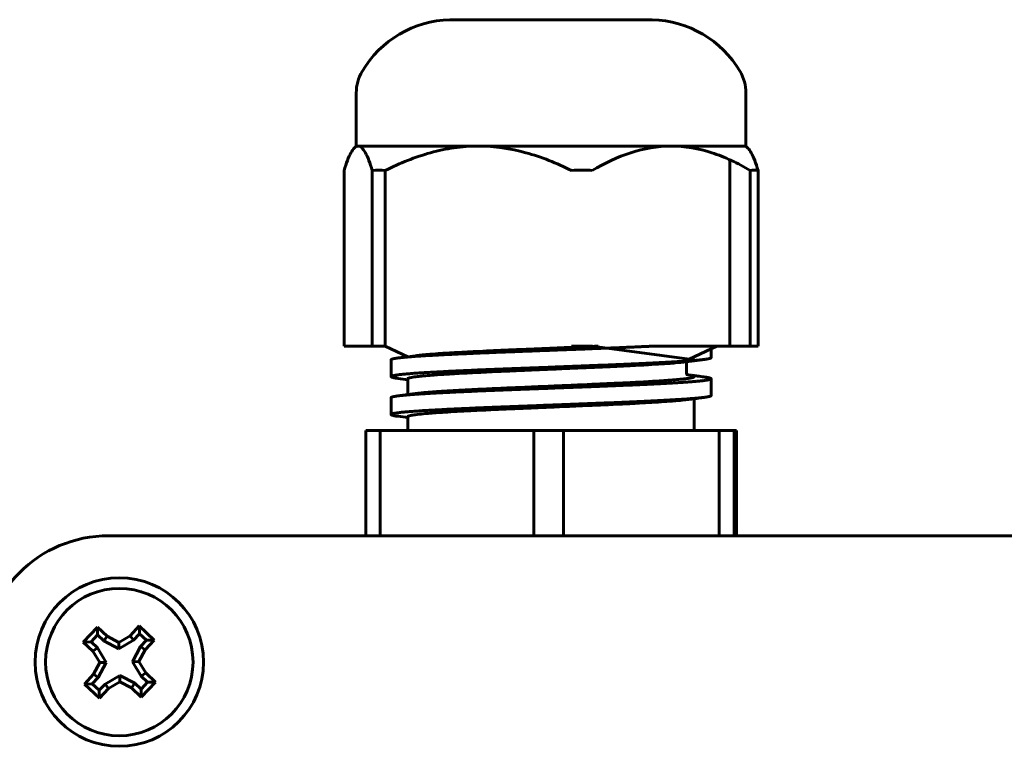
# Model space of a CAD drawing. Header units: millimetres. Extents: x -69 to 44, y -40 to 67.
# Tile 7 of 8: x -43 to 4, y 32 to 67. Entities that reach past the tile are written whole.
import ezdxf

# ---------------------------------------------------------------- set-up
doc = ezdxf.new("R2010")
doc.units = ezdxf.units.MM
doc.linetypes.add('K5LT_BASIC', pattern=[0])

msp = doc.modelspace()

# ---------------------------------------------------------------- linework, layer by layer
at = {"color": 150, "linetype": 'K5LT_BASIC', "lineweight": 60, "true_color": 0x0080ff}
for p, q in [((-22.118, 66.956), (-12.519, 66.956)), ((-12.519, 66.956), (-22.118, 66.956)), ((-14.359, 66.956), (-12.56, 66.956)), ((-26.569, 60.956), (-26.569, 63.483)), ((-8.069, 60.956), (-8.069, 63.483)), ((-26.569, 60.956), (-26.662, 60.863)), ((-26.569, 60.956), (-26.477, 60.956)), ((-26.477, 60.956), (-20.772, 60.956)), ((-20.772, 60.956), (-11.614, 60.956)), ((-11.614, 60.956), (-8.069, 60.956)), ((-8.069, 60.956), (-7.976, 60.863)), ((-8.829, 60.303), (-8.829, 51.456)), ((-27.147, 59.802), (-27.147, 51.456)), ((-25.807, 59.802), (-25.807, 51.456)), ((-25.191, 59.802), (-25.191, 51.456)), ((-7.865, 59.802), (-7.865, 51.456)), ((-7.491, 59.802), (-7.491, 51.456)), ((-7.49, 59.802), (-7.49, 51.456)), ((-27.147, 51.456), (-25.807, 51.456)), ((-25.191, 51.456), (-25.807, 51.456)), ((-25.191, 51.456), (-24.119, 50.955)), ((-15.363, 51.456), (-16.353, 51.456)), ((-15.363, 51.456), (-10.519, 50.81)), ((-9.446, 51.456), (-12.499, 51.456)), ((-9.446, 51.456), (-10.76, 50.842)), ((-9.719, 50.91), (-9.719, 51.456)), ((-9.446, 51.456), (-8.829, 51.456)), ((-7.49, 51.456), (-8.829, 51.456)), ((-7.491, 51.456), (-7.865, 51.456)), ((-24.119, 50.955), (-23.754, 51.004)), ((-24.919, 50.01), (-24.919, 50.81)), ((-24.589, 50.894), (-24.119, 50.955)), ((-10.884, 50.104), (-10.884, 50.749)), ((-24.119, 49.863), (-24.587, 49.924)), ((-24.119, 49.91), (-24.119, 49.863)), ((-24.119, 49.863), (-24.119, 49.155)), ((-9.719, 49.11), (-9.719, 49.91)), ((-24.589, 49.094), (-24.119, 49.155)), ((-24.119, 49.155), (-23.754, 49.204)), ((-24.919, 48.21), (-24.919, 49.01)), ((-10.519, 49.01), (-10.519, 47.456)), ((-24.119, 48.063), (-24.587, 48.124)), ((-24.119, 48.11), (-24.119, 48.063)), ((-24.119, 48.063), (-24.119, 47.456)), ((-25.432, 47.456), (-26.118, 47.456)), ((-26.118, 47.456), (-26.118, 42.456)), ((-25.432, 47.456), (-24.119, 47.456)), ((-25.432, 47.456), (-25.432, 42.456)), ((-24.119, 47.456), (-18.132, 47.456)), ((-18.132, 47.456), (-18.132, 42.456)), ((-16.732, 47.456), (-18.132, 47.456)), ((-16.732, 47.456), (-9.333, 47.456)), ((-16.732, 47.456), (-16.732, 42.456)), ((-9.333, 47.456), (-9.333, 42.456)), ((-8.619, 47.456), (-9.333, 47.456)), ((-8.619, 47.456), (-8.619, 42.456)), ((-8.619, 47.456), (-8.521, 47.456)), ((-8.521, 47.456), (-8.521, 42.456)), ((-38.319, 42.456), (13.681, 42.456)), ((-38.861, 38.116), (-39.535, 37.404)), ((-38.851, 37.742), (-38.861, 38.116)), ((-38.398, 37.678), (-38.861, 38.116)), ((-36.871, 38.172), (-37.309, 37.708)), ((-36.159, 37.498), (-36.871, 38.172)), ((-36.861, 37.798), (-36.871, 38.172)), ((-39.161, 37.415), (-39.535, 37.404)), ((-39.535, 37.404), (-39.071, 36.966)), ((-38.851, 37.742), (-39.161, 37.415)), ((-39.161, 37.415), (-38.863, 37.133)), ((-38.553, 37.461), (-38.851, 37.742)), ((-38.553, 37.461), (-38.398, 37.678)), ((-37.837, 37.086), (-38.553, 37.461)), ((-37.845, 37.389), (-38.398, 37.678)), ((-37.309, 37.708), (-37.845, 37.389)), ((-37.143, 37.5), (-37.837, 37.086)), ((-37.143, 37.5), (-37.309, 37.708)), ((-36.861, 37.798), (-37.143, 37.5)), ((-36.533, 37.488), (-36.861, 37.798)), ((-36.815, 37.19), (-36.533, 37.488)), ((-36.598, 37.035), (-36.159, 37.498)), ((-36.533, 37.488), (-36.159, 37.498)), ((-38.863, 37.133), (-39.071, 36.966)), ((-39.071, 36.966), (-38.752, 36.43)), ((-38.863, 37.133), (-38.449, 36.439)), ((-37.837, 37.086), (-37.845, 37.389)), ((-37.189, 36.474), (-36.815, 37.19)), ((-36.886, 36.482), (-36.598, 37.035)), ((-36.815, 37.19), (-36.598, 37.035)), ((-37.189, 36.474), (-36.886, 36.482)), ((-36.776, 35.78), (-37.189, 36.474)), ((-36.567, 35.946), (-36.886, 36.482)), ((-38.752, 36.43), (-39.041, 35.878)), ((-38.449, 36.439), (-38.824, 35.723)), ((-38.449, 36.439), (-38.752, 36.43)), ((-39.041, 35.878), (-39.479, 35.414)), ((-38.824, 35.723), (-39.105, 35.425)), ((-38.824, 35.723), (-39.041, 35.878)), ((-38.496, 35.413), (-37.802, 35.826)), ((-37.802, 35.826), (-37.086, 35.452)), ((-37.802, 35.826), (-37.793, 35.523)), ((-36.776, 35.78), (-36.567, 35.946)), ((-36.478, 35.498), (-36.776, 35.78)), ((-36.104, 35.508), (-36.567, 35.946)), ((-39.105, 35.425), (-39.479, 35.414)), ((-39.479, 35.414), (-38.767, 34.741)), ((-39.105, 35.425), (-38.778, 35.115)), ((-38.778, 35.115), (-38.496, 35.413)), ((-38.778, 35.115), (-38.767, 34.741)), ((-38.767, 34.741), (-38.329, 35.204)), ((-38.496, 35.413), (-38.329, 35.204)), ((-38.329, 35.204), (-37.793, 35.523)), ((-37.793, 35.523), (-37.241, 35.235)), ((-37.086, 35.452), (-37.241, 35.235)), ((-37.241, 35.235), (-36.777, 34.796)), ((-37.086, 35.452), (-36.788, 35.17)), ((-36.788, 35.17), (-36.478, 35.498)), ((-36.788, 35.17), (-36.777, 34.796)), ((-36.777, 34.796), (-36.104, 35.508)), ((-36.478, 35.498), (-36.104, 35.508))]:
    msp.add_line(p, q, dxfattribs=at)
for radius in [4, 3.5]:
    msp.add_circle((-37.819, 36.456), radius, dxfattribs=at)
for centre, radius, start, end in [((-21.986, 61.958), 5, 91.5283, 149.4423), ((-12.653, 61.958), 5, 30.5577, 88.4717), ((-24.569, 63.483), 2, 149.4423, 180), ((-10.069, 63.483), 2, 0, 30.5577), ((-38.319, 36.456), 6, 90, 180)]:
    msp.add_arc(centre, radius, start, end, dxfattribs=at)
for points, knots in [([(-27.147, 59.802), (-27.041, 60.147), (-26.933, 60.435), (-26.769, 60.733), (-26.716, 60.809), (-26.662, 60.863)], [0, 0, 0, 0, 0.5, 0.5, 0.7350683, 0.7350683, 0.7350683, 0.7350683]), ([(-26.662, 60.863), (-26.659, 60.867), (-26.655, 60.87), (-26.594, 60.928), (-26.535, 60.956), (-26.477, 60.956)], [0.7350683, 0.7350683, 0.7350683, 0.7350683, 0.75, 0.75, 1, 1, 1, 1]), ([(-26.477, 60.956), (-26.361, 60.956), (-26.247, 60.844), (-26.08, 60.541), (-26.024, 60.418), (-25.914, 60.134), (-25.861, 59.975), (-25.807, 59.802)], [0, 0, 0, 0, 0.5, 0.5, 0.75, 0.75, 1, 1, 1, 1]), ([(-25.191, 59.802), (-24.491, 60.147), (-23.778, 60.435), (-22.675, 60.739), (-22.303, 60.819), (-21.544, 60.928), (-21.155, 60.956), (-20.772, 60.956)], [0, 0, 0, 0, 0.5, 0.5, 0.75, 0.75, 1, 1, 1, 1]), ([(-20.772, 60.956), (-20.005, 60.956), (-19.255, 60.844), (-18.149, 60.541), (-17.782, 60.418), (-17.058, 60.134), (-16.703, 59.975), (-16.353, 59.802)], [0, 0, 0, 0, 0.5, 0.5, 0.75, 0.75, 1, 1, 1, 1]), ([(-15.363, 59.802), (-14.775, 60.144), (-14.159, 60.437), (-12.909, 60.842), (-12.269, 60.956), (-11.614, 60.956)], [0, 0, 0, 0, 0.5, 0.5, 1, 1, 1, 1]), ([(-11.614, 60.956), (-10.959, 60.956), (-10.32, 60.843), (-9.38, 60.538), (-9.069, 60.414), (-8.457, 60.131), (-8.158, 59.972), (-7.865, 59.802)], [0, 0, 0, 0, 0.5, 0.5, 0.75, 0.75, 1, 1, 1, 1]), ([(-7.491, 59.802), (-7.597, 60.147), (-7.706, 60.435), (-7.869, 60.733), (-7.922, 60.809), (-7.976, 60.863)], [0, 0, 0, 0, 0.5, 0.5, 0.7350683, 0.7350683, 0.7350683, 0.7350683]), ([(-23.754, 51.004), (-23.678, 51.014), (-23.505, 51.034), (-23.152, 51.066), (-22.788, 51.093), (-22.492, 51.112), (-22.107, 51.136), (-21.552, 51.167), (-20.552, 51.219), (-19.694, 51.259), (-18.989, 51.289), (-18.282, 51.318), (-17.472, 51.353), (-16.256, 51.405), (-15.55, 51.435), (-15.078, 51.456)], [0, 0, 0, 0, 1.053582, 2.080881, 3.394429, 3.933039, 4.162774, 5.983368, 7.28274, 9.533105, 10.14753, 10.554276, 12.775973, 13.764751, 16, 16, 16, 16]), ([(-20.787, 50.206), (-20.442, 50.223), (-19.819, 50.253), (-19.105, 50.284), (-18.458, 50.311), (-17.724, 50.342), (-16.697, 50.386), (-15.732, 50.428), (-15.083, 50.456), (-14.707, 50.473), (-14.298, 50.491), (-13.777, 50.515), (-13.175, 50.547), (-12.62, 50.578), (-12.069, 50.612), (-11.691, 50.639), (-11.489, 50.655), (-11.245, 50.674), (-11.042, 50.695), (-10.899, 50.713), (-10.883, 50.715)], [0, 0, 0, 0, 2.091099, 3.584894, 3.883073, 5.545743, 7.437974, 9.213859, 10.63548, 10.980316, 11.323192, 12.95684, 14.052652, 15.145784, 16.734981, 18.228964, 18.49576, 18.75116, 20.739627, 21, 21, 21, 21]), ([(-10.883, 50.715), (-10.855, 50.719), (-10.827, 50.722), (-10.75, 50.733), (-10.701, 50.739), (-10.597, 50.753), (-10.542, 50.76), (-10.431, 50.774), (-10.376, 50.782), (-10.265, 50.796), (-10.209, 50.804), (-10.121, 50.815), (-10.088, 50.819), (-10.054, 50.824), (-10.053, 50.824), (-10.051, 50.824)], [0, 0, 0, 0, 1.809707, 1.809707, 4.976694, 4.976694, 8.576694, 8.576694, 12.176694, 12.176694, 15.776694, 15.776694, 17.911968, 17.911968, 18, 18, 18, 18]), ([(-24.119, 49.91), (-24.119, 49.917), (-24.11, 49.927), (-24.065, 49.948), (-23.955, 49.976), (-23.713, 50.011), (-23.375, 50.046), (-23.03, 50.075), (-22.726, 50.097), (-22.536, 50.109), (-22.409, 50.117), (-22.032, 50.14), (-21.497, 50.17), (-20.967, 50.197), (-20.787, 50.206)], [0, 0, 0, 0, 1.078227, 1.526288, 3.24845, 5.355749, 6.793069, 8.54045, 9.712216, 10.088529, 10.462448, 10.954598, 13.665078, 15, 15, 15, 15]), ([(-10.049, 49.994), (-10.077, 49.998), (-10.106, 50.001), (-10.183, 50.011), (-10.233, 50.018), (-10.338, 50.032), (-10.393, 50.039), (-10.505, 50.054), (-10.56, 50.061), (-10.672, 50.075), (-10.727, 50.083), (-10.815, 50.094), (-10.848, 50.099), (-10.882, 50.103), (-10.883, 50.103), (-10.884, 50.104)], [0, 0, 0, 0, 1.824689, 1.824689, 5.017894, 5.017894, 8.617894, 8.617894, 12.217894, 12.217894, 15.817894, 15.817894, 17.912317, 17.912317, 18, 18, 18, 18]), ([(-20.787, 49.406), (-20.442, 49.423), (-19.819, 49.453), (-19.105, 49.484), (-18.356, 49.515), (-17.618, 49.546), (-16.521, 49.593), (-15.596, 49.633), (-14.89, 49.665), (-14.298, 49.691), (-13.778, 49.715), (-13.175, 49.747), (-12.705, 49.773), (-12.252, 49.801), (-11.861, 49.827), (-11.593, 49.846), (-11.348, 49.866), (-11.138, 49.885), (-10.892, 49.913), (-10.7, 49.941), (-10.555, 49.975), (-10.519, 49.998), (-10.519, 50.01)], [0, 0, 0, 0, 1.933023, 3.313591, 3.589159, 5.632985, 6.875136, 8.870191, 10.150423, 10.467502, 11.978134, 12.991308, 14.001959, 14.937612, 16.090206, 16.967664, 17.252045, 18.385177, 19.18142, 20.401283, 21.569758, 23, 23, 23, 23]), ([(-23.754, 49.204), (-23.747, 49.204), (-23.721, 49.208), (-23.663, 49.215), (-23.576, 49.225), (-23.468, 49.236), (-23.364, 49.246), (-23.27, 49.255), (-23.187, 49.262), (-23.104, 49.269), (-23.017, 49.276), (-22.939, 49.281), (-22.869, 49.287), (-22.806, 49.291), (-22.742, 49.296), (-22.676, 49.3), (-22.608, 49.305), (-22.539, 49.309), (-22.469, 49.314), (-22.396, 49.318), (-22.322, 49.323), (-22.245, 49.327), (-22.166, 49.332), (-22.084, 49.337), (-22, 49.342), (-21.913, 49.347), (-21.823, 49.352), (-21.73, 49.357), (-21.634, 49.362), (-21.536, 49.367), (-21.436, 49.373), (-21.333, 49.378), (-21.228, 49.384), (-21.121, 49.389), (-20.975, 49.397), (-20.863, 49.402), (-20.787, 49.406)], [0.5502466, 0.5502466, 0.5502466, 0.5502466, 0.5561972, 0.5727395, 0.5973676, 0.6219686, 0.6465581, 0.6630426, 0.6775661, 0.6934987, 0.7086017, 0.7228778, 0.7329539, 0.7430286, 0.7531226, 0.7632377, 0.7733914, 0.7835597, 0.7937989, 0.8040838, 0.8144739, 0.8249159, 0.8355515, 0.8463342, 0.8573584, 0.8684823, 0.8798474, 0.8913555, 0.9030535, 0.9147981, 0.9266893, 0.9386786, 0.9508162, 0.9630028, 0.9752882, 1, 1, 1, 1]), ([(-24.119, 48.11), (-24.119, 48.117), (-24.11, 48.127), (-24.068, 48.146), (-23.976, 48.17), (-23.766, 48.204), (-23.367, 48.249), (-22.904, 48.285), (-22.521, 48.31), (-22.045, 48.34), (-21.406, 48.375), (-20.448, 48.423), (-19.749, 48.456), (-19.163, 48.481), (-18.832, 48.495), (-18.459, 48.511), (-17.822, 48.538), (-16.834, 48.58), (-15.81, 48.624), (-15.084, 48.656), (-14.707, 48.673), (-14.385, 48.687), (-13.892, 48.71), (-13.277, 48.741), (-12.645, 48.776), (-12.094, 48.81), (-11.723, 48.837), (-11.516, 48.853), (-11.285, 48.871), (-11.068, 48.892), (-10.919, 48.91), (-10.883, 48.915)], [0, 0, 0, 0, 0.787359, 1.301118, 2.32032, 3.691845, 5.331234, 7.485753, 8.020503, 8.384782, 11.099761, 12.238533, 13.9953, 14.929232, 15.312471, 15.705106, 16.843088, 18.535222, 20.648287, 22.019448, 22.351577, 22.681825, 23.780773, 25.128521, 26.363109, 27.893323, 29.14923, 29.499417, 29.834658, 31.431541, 32, 32, 32, 32]), ([(-10.883, 48.915), (-10.855, 48.919), (-10.827, 48.922), (-10.75, 48.933), (-10.701, 48.939), (-10.597, 48.953), (-10.542, 48.96), (-10.431, 48.974), (-10.376, 48.982), (-10.265, 48.996), (-10.209, 49.004), (-10.121, 49.015), (-10.088, 49.019), (-10.054, 49.024), (-10.053, 49.024), (-10.051, 49.024)], [0, 0, 0, 0, 1.809707, 1.809707, 4.976694, 4.976694, 8.576694, 8.576694, 12.176694, 12.176694, 15.776694, 15.776694, 17.911968, 17.911968, 18, 18, 18, 18])]:
    msp.add_open_spline(points, degree=3, knots=knots, dxfattribs=at)
for points in [[(-25.807, 59.802), (-25.603, 59.818), (-25.395, 59.818), (-25.191, 59.802)], [(-16.353, 59.802), (-16.023, 59.818), (-15.693, 59.818), (-15.363, 59.802)], [(-7.865, 59.802), (-7.74, 59.818), (-7.616, 59.818), (-7.491, 59.802)]]:
    msp.add_open_spline(points, degree=3, dxfattribs=at)
for points, weights, knots in [([(-24.589, 50.894), (-24.111, 50.956), (-23.026, 51.016), (-21.395, 51.106), (-18.985, 51.196), (-16.576, 51.286), (-14.309, 51.376), (-13.326, 51.415), (-12.499, 51.456)], [0.978569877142, 0.966900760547, 1, 0.951056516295, 1, 0.951056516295, 1, 0.978181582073, 0.975815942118], [0.32353501, 0.32353501, 0.32353501, 0.34285714, 0.34285714, 0.37142857, 0.37142857, 0.4, 0.4, 0.4127368, 0.4127368, 0.4127368]), ([(-24.919, 50.81), (-24.919, 50.823), (-24.886, 50.836), (-24.814, 50.864), (-24.589, 50.894)], [0.987539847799, 0.992673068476, 1, 0.984155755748, 0.978569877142], [0.31000852, 0.31000852, 0.31000852, 0.31428571, 0.31428571, 0.32353501, 0.32353501, 0.32353501]), ([(-24.919, 50.01), (-24.919, 50.023), (-24.886, 50.036), (-24.657, 50.126), (-23.026, 50.216), (-21.395, 50.306), (-18.985, 50.396), (-16.576, 50.486), (-14.309, 50.576), (-12.041, 50.666), (-10.782, 50.756), (-10.317, 50.789), (-10.051, 50.824)], [0.987539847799, 0.992673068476, 1, 0.951056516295, 1, 0.951056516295, 1, 0.951056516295, 1, 0.951056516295, 1, 0.981375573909, 0.976925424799], [0.3100085, 0.3100085, 0.3100085, 0.3142857, 0.3142857, 0.3428571, 0.3428571, 0.3714286, 0.3714286, 0.4, 0.4, 0.4285714, 0.4285714, 0.4394437, 0.4394437, 0.4394437]), ([(-24.589, 49.094), (-24.111, 49.156), (-23.026, 49.216), (-21.395, 49.306), (-18.985, 49.396), (-16.576, 49.486), (-14.309, 49.576), (-12.041, 49.666), (-10.782, 49.756), (-9.719, 49.832), (-9.719, 49.91)], [0.978569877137, 0.966900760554, 1, 0.951056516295, 1, 0.951056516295, 1, 0.951056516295, 1, 0.95838344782, 0.987539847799], [0.0378207, 0.0378207, 0.0378207, 0.0571429, 0.0571429, 0.0857143, 0.0857143, 0.1142857, 0.1142857, 0.1428571, 0.1428571, 0.1671514, 0.1671514, 0.1671514]), ([(-9.719, 49.91), (-9.719, 49.923), (-9.752, 49.936), (-9.824, 49.964), (-10.049, 49.994)], [0.987539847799, 0.992673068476, 1, 0.984155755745, 0.97856987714], [0.16715137, 0.16715137, 0.16715137, 0.17142857, 0.17142857, 0.18067787, 0.18067787, 0.18067787]), ([(-24.919, 49.01), (-24.919, 49.023), (-24.886, 49.036), (-24.814, 49.064), (-24.589, 49.094)], [0.987539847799, 0.992673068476, 1, 0.984155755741, 0.978569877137], [0.02429423, 0.02429423, 0.02429423, 0.02857143, 0.02857143, 0.03782072, 0.03782072, 0.03782072]), ([(-24.919, 48.21), (-24.919, 48.223), (-24.886, 48.236), (-24.657, 48.326), (-23.026, 48.416), (-21.395, 48.506), (-18.985, 48.596), (-16.576, 48.686), (-14.309, 48.776), (-12.041, 48.866), (-10.782, 48.956), (-10.317, 48.989), (-10.051, 49.024)], [0.987539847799, 0.992673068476, 1, 0.951056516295, 1, 0.951056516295, 1, 0.951056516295, 1, 0.951056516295, 1, 0.981375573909, 0.976925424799], [0.0242942, 0.0242942, 0.0242942, 0.0285714, 0.0285714, 0.0571429, 0.0571429, 0.0857143, 0.0857143, 0.1142857, 0.1142857, 0.1428571, 0.1428571, 0.1537294, 0.1537294, 0.1537294])]:
    msp.add_rational_spline(points, weights, degree=2, knots=knots, dxfattribs=at)
for points in [[(-10.051, 50.824), (-9.719, 50.868), (-9.719, 50.91)], [(-24.587, 49.924), (-24.919, 49.968), (-24.919, 50.01)], [(-10.051, 49.024), (-9.719, 49.068), (-9.719, 49.11)], [(-24.587, 48.124), (-24.919, 48.168), (-24.919, 48.21)]]:
    msp.add_rational_spline(points, [0.976925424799, 0.971431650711, 0.987539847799], degree=2, dxfattribs=at)

doc.saveas('drawing.dxf')
